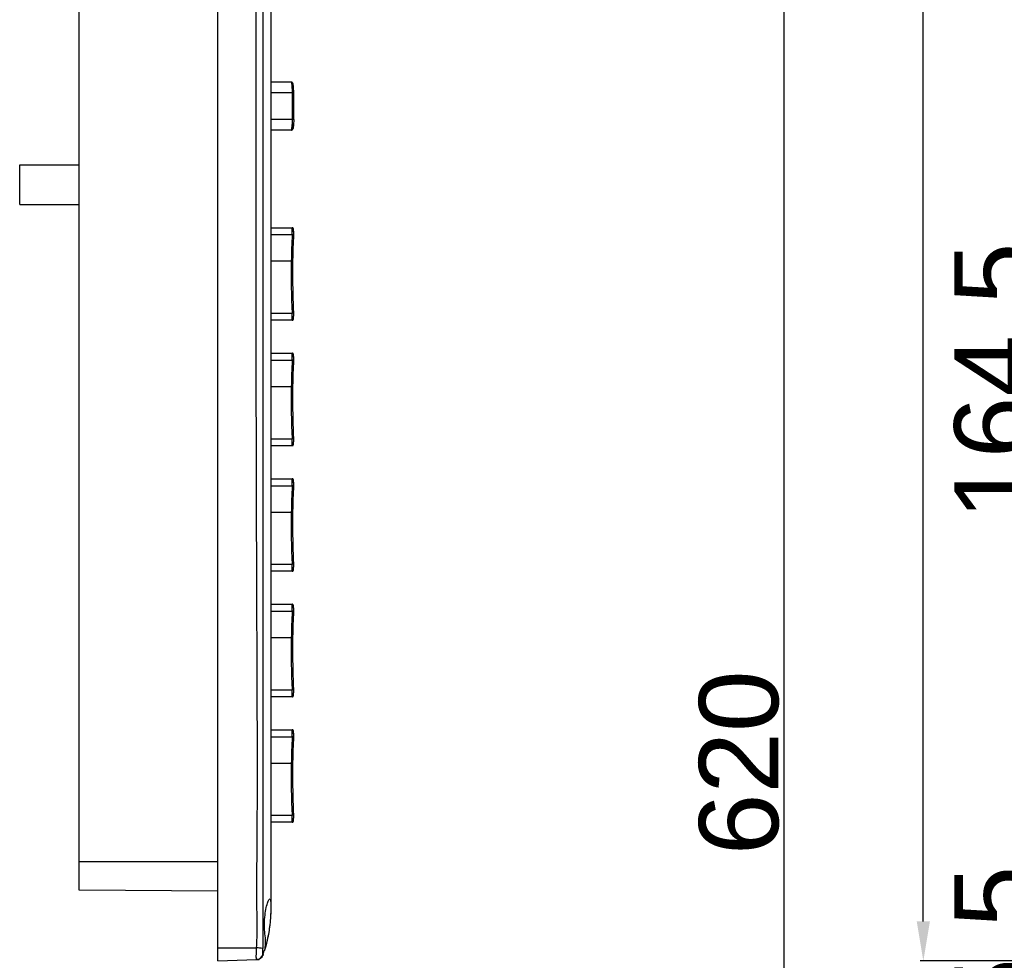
# Model space of a CAD drawing. Header units: millimetres. Extents: x 7146 to 9164, y -1568 to -663.
# Tile 149 of 187: x 7664 to 7813, y -1143 to -1001. Entities that reach past the tile are written whole.
import ezdxf

# ---------------------------------------------------------------- set-up
doc = ezdxf.new("R2010")
doc.units = ezdxf.units.MM
doc.header["$LTSCALE"] = 3
doc.header["$PDSIZE"] = -1
doc.styles.get("Standard").update_dxf_attribs({"font": 'arial.ttf', "height": 12})
doc.dimstyles.new('ISO-25', dxfattribs={"dimtxt": 12, "dimasz": 6, "dimexe": 0.5, "dimexo": 0.625, "dimtad": 1, "dimdec": 1, "dimdsep": 46, "dimtxsty": 'Standard', "dimcen": 0, "dimclrd": 256, "dimclre": 256, "dimadec": 0, "dimazin": 0, "dimtfac": 1, "dimtdec": 1, "dimtmove": 0, "dimatfit": 3, "dimfxl": 1, "dimlwd": 30, "dimlwe": 30, "dimarcsym": 0})

# ---------------------------------------------------------------- blocks, each defined once
blk = doc.blocks.new('*D277')
at = {"lineweight": 30}
for p, q in [((7817.87, -1131.62), (7817.87, -1125.62)), ((7855.39, -1137.62), (7817.37, -1137.62)), ((7817.87, -1137.62), (7817.87, -1143.12)), ((7851.89, -1143.12), (7817.37, -1143.12)), ((7817.87, -1149.12), (7817.87, -1155.12))]:
    blk.add_line(p, q, dxfattribs=at)
for points in [[(7816.87, -1131.62), (7818.87, -1131.62), (7817.87, -1137.62)], [(7816.87, -1149.12), (7818.87, -1149.12), (7817.87, -1143.12)]]:
    blk.add_solid(points)
at = {"layer": 'Defpoints', "color": 0}
for p in [(7856.01, -1137.62), (7817.87, -1143.12), (7852.51, -1143.12)]:
    blk.add_point(p, dxfattribs=at)
at = {"color": 0, "insert": (7811.15, -1140.37), "char_height": 12, "attachment_point": 5, "rotation": 90}
blk.add_mtext('5.5', dxfattribs=at)
blk = doc.blocks.new('*D281')
at = {"lineweight": 30}
for p, q in [((7855.39, -973.12), (7817.37, -973.12)), ((7817.87, -1131.62), (7817.87, -979.12)), ((7855.39, -1137.62), (7817.37, -1137.62))]:
    blk.add_line(p, q, dxfattribs=at)
for points in [[(7816.87, -979.12), (7818.87, -979.12), (7817.87, -973.12)], [(7816.87, -1131.62), (7818.87, -1131.62), (7817.87, -1137.62)]]:
    blk.add_solid(points)
at = {"layer": 'Defpoints', "color": 0}
for p in [(7817.87, -973.12), (7856.01, -973.12), (7856.01, -1137.62)]:
    blk.add_point(p, dxfattribs=at)
at = {"color": 0, "insert": (7811.12, -1055.37), "char_height": 12, "attachment_point": 5, "rotation": 90}
blk.add_mtext('164.5', dxfattribs=at)
blk = doc.blocks.new('*D283')
at = {"lineweight": 30}
for p, q in [((7851.89, -803.12), (7799.86, -803.12)), ((7800.36, -1137.12), (7800.36, -809.12)), ((7851.89, -1143.12), (7799.86, -1143.12))]:
    blk.add_line(p, q, dxfattribs=at)
for points in [[(7799.36, -809.12), (7801.36, -809.12), (7800.36, -803.12)], [(7799.36, -1137.12), (7801.36, -1137.12), (7800.36, -1143.12)]]:
    blk.add_solid(points)
at = {"layer": 'Defpoints', "color": 0}
for p in [(7800.36, -803.12), (7852.51, -803.12), (7852.51, -1143.12)]:
    blk.add_point(p, dxfattribs=at)
at = {"color": 0, "insert": (7793.61, -973.12), "char_height": 12, "attachment_point": 5, "rotation": 90}
blk.add_mtext('340', dxfattribs=at)
blk = doc.blocks.new('*D285')
at = {"lineweight": 30}
for p, q in [((7851.89, -803.12), (7778.75, -803.12)), ((7779.25, -809.12), (7779.25, -1417.12)), ((7851.89, -1423.12), (7778.75, -1423.12))]:
    blk.add_line(p, q, dxfattribs=at)
for points in [[(7778.25, -809.12), (7780.25, -809.12), (7779.25, -803.12)], [(7778.25, -1417.12), (7780.25, -1417.12), (7779.25, -1423.12)]]:
    blk.add_solid(points)
at = {"layer": 'Defpoints', "color": 0}
for p in [(7852.51, -803.12), (7779.25, -1423.12), (7852.51, -1423.12)]:
    blk.add_point(p, dxfattribs=at)
at = {"color": 0, "insert": (7772.5, -1113.12), "char_height": 12, "attachment_point": 5, "rotation": 90}
blk.add_mtext('620', dxfattribs=at)

msp = doc.modelspace()

# ---------------------------------------------------------------- linework, layer by layer
at = {"linetype": 'Continuous', "lineweight": 30}
for p, q in [((7693.61, -1141.12), (7693.61, -805.12)), ((7701.61, -976.11), (7701.61, -1133.12)), ((7672.61, -1128.12), (7672.61, -989.33)), ((7704.72, -1010.07), (7701.61, -1010.07)), ((7704.88, -1011.72), (7701.61, -1011.72)), ((7704.88, -1015.72), (7704.88, -1011.72)), ((7705.08, -1011.72), (7704.88, -1011.72)), ((7705.08, -1015.72), (7705.08, -1011.72)), ((7704.88, -1015.72), (7701.61, -1015.72)), ((7705.08, -1015.72), (7704.88, -1015.72)), ((7704.72, -1017.37), (7701.61, -1017.37)), ((7663.61, -1022.62), (7672.61, -1022.62)), ((7663.61, -1028.62), (7663.61, -1022.62)), ((7663.61, -1028.62), (7672.61, -1028.62)), ((7701.61, -1032.12), (7704.84, -1032.12)), ((7701.61, -1033.17), (7704.84, -1033.17)), ((7704.71, -1037.21), (7701.61, -1037.21)), ((7701.61, -1045.07), (7704.84, -1045.07)), ((7704.84, -1046.12), (7701.61, -1046.12)), ((7701.61, -1051.12), (7704.84, -1051.12)), ((7701.61, -1052.17), (7704.84, -1052.17)), ((7704.71, -1056.21), (7701.61, -1056.21)), ((7701.61, -1064.07), (7704.84, -1064.07)), ((7704.84, -1065.12), (7701.61, -1065.12)), ((7701.61, -1070.12), (7704.84, -1070.12)), ((7701.61, -1071.17), (7704.84, -1071.17)), ((7704.71, -1075.21), (7701.61, -1075.21)), ((7701.61, -1083.07), (7704.84, -1083.07)), ((7704.84, -1084.12), (7701.61, -1084.12)), ((7701.61, -1089.12), (7704.84, -1089.12)), ((7701.61, -1090.17), (7704.84, -1090.17)), ((7704.71, -1094.21), (7701.61, -1094.21)), ((7701.61, -1102.07), (7704.84, -1102.07)), ((7704.84, -1103.12), (7701.61, -1103.12)), ((7701.61, -1108.12), (7704.84, -1108.12)), ((7701.61, -1109.17), (7704.84, -1109.17)), ((7704.71, -1113.21), (7701.61, -1113.21)), ((7701.61, -1121.07), (7704.84, -1121.07)), ((7704.84, -1122.12), (7701.61, -1122.12)), ((7672.61, -1132.39), (7672.61, -1128.12)), ((7693.61, -1128.12), (7672.61, -1128.12)), ((7693.61, -1132.57), (7672.61, -1132.39)), ((7701.61, -1133.12), (7701.61, -1135.12)), ((7693.61, -1141.12), (7699.45, -1141.12)), ((7693.61, -1143.12), (7693.61, -1141.12)), ((7700.71, -1141.35), (7700.74, -1141.26)), ((7700.41, -1142.23), (7700.6, -1141.51)), ((7700.43, -1142.24), (7700.43, -1142.24)), ((7700.43, -1142.24), (7700.43, -1142.24)), ((7693.61, -1143.12), (7699.45, -1142.92))]:
    msp.add_line(p, q, dxfattribs=at)
at = {"linetype": 'Continuous', "lineweight": 30, "flags": 128}
for points in [[(7700.43, -941.62), (7700.43, -943.62), (7700.43, -951.62), (7700.43, -983.62), (7700.43, -1111.62), (7700.43, -1128.75), (7700.43, -1140.24), (7700.43, -1140.24)], [(7705.04, -1033.18), (7705.04, -1033.18), (7705.03, -1033.18), (7705.01, -1033.18), (7704.99, -1033.18), (7704.96, -1033.18), (7704.92, -1033.17), (7704.88, -1033.17), (7704.84, -1033.17)], [(7705.04, -1045.06), (7705.04, -1045.06), (7705.03, -1045.06), (7705.01, -1045.06), (7704.99, -1045.06), (7704.96, -1045.06), (7704.92, -1045.07), (7704.88, -1045.07), (7704.84, -1045.07)], [(7705.04, -1052.18), (7705.04, -1052.18), (7705.03, -1052.18), (7705.01, -1052.18), (7704.99, -1052.18), (7704.96, -1052.18), (7704.92, -1052.17), (7704.88, -1052.17), (7704.84, -1052.17)], [(7705.04, -1064.06), (7705.04, -1064.06), (7705.03, -1064.06), (7705.01, -1064.06), (7704.99, -1064.06), (7704.96, -1064.06), (7704.92, -1064.07), (7704.88, -1064.07), (7704.84, -1064.07)], [(7705.04, -1071.18), (7705.04, -1071.18), (7705.03, -1071.18), (7705.01, -1071.18), (7704.99, -1071.18), (7704.96, -1071.18), (7704.92, -1071.17), (7704.88, -1071.17), (7704.84, -1071.17)], [(7705.04, -1083.06), (7705.04, -1083.06), (7705.03, -1083.06), (7705.01, -1083.06), (7704.99, -1083.06), (7704.96, -1083.06), (7704.92, -1083.07), (7704.88, -1083.07), (7704.84, -1083.07)], [(7705.04, -1090.18), (7705.04, -1090.18), (7705.03, -1090.18), (7705.01, -1090.18), (7704.99, -1090.18), (7704.96, -1090.18), (7704.92, -1090.17), (7704.88, -1090.17), (7704.84, -1090.17)], [(7705.04, -1102.06), (7705.04, -1102.06), (7705.03, -1102.06), (7705.01, -1102.06), (7704.99, -1102.06), (7704.96, -1102.06), (7704.92, -1102.07), (7704.88, -1102.07), (7704.84, -1102.07)], [(7705.04, -1109.18), (7705.04, -1109.18), (7705.03, -1109.18), (7705.01, -1109.18), (7704.99, -1109.18), (7704.96, -1109.18), (7704.92, -1109.17), (7704.88, -1109.17), (7704.84, -1109.17)], [(7705.04, -1121.06), (7705.04, -1121.06), (7705.03, -1121.06), (7705.01, -1121.06), (7704.99, -1121.06), (7704.96, -1121.06), (7704.92, -1121.07), (7704.88, -1121.07), (7704.84, -1121.07)], [(7700.43, -1142.23), (7700.43, -1142.23), (7700.43, -1142.23), (7700.43, -1142.23), (7700.43, -1142.23), (7700.43, -1142.24)]]:
    msp.add_lwpolyline(points, dxfattribs=at)
at = {"linetype": 'Continuous', "lineweight": 30}
for centre, radius, start, end in [((7704.72, -1017.17), 0.2, 270.1535, 0.1289), ((7704.84, -1032.32), 0.199, 41.9082, 90.0377), ((7827.42, -1039.12), 122.72, 177.2211, 179.1085), ((7827.42, -1039.12), 122.52, 177.2211, 179.0121), ((7827.42, -1039.12), 122.52, 179.0121, 180), ((7827.42, -1039.12), 122.72, 179.1085, 182.7789), ((7827.42, -1039.12), 122.52, 180, 182.7789), ((7704.84, -1051.32), 0.199, 41.9113, 90.0299), ((7827.42, -1058.12), 122.72, 177.2211, 179.1085), ((7827.42, -1058.12), 122.52, 177.2211, 179.0121), ((7827.42, -1058.12), 122.72, 179.1085, 182.7789), ((7827.42, -1058.12), 122.52, 179.0121, 180), ((7827.42, -1058.12), 122.52, 180, 182.7789), ((7827.42, -1077.12), 122.72, 177.2211, 179.1085), ((7704.84, -1070.32), 0.199, 41.9078, 90.0334), ((7827.42, -1077.12), 122.52, 177.2211, 179.0121), ((7827.42, -1077.12), 122.72, 179.1085, 182.7789), ((7827.42, -1077.12), 122.52, 179.0121, 180), ((7827.42, -1077.12), 122.52, 180, 182.7789), ((7704.84, -1089.32), 0.199, 41.9078, 90.0334), ((7827.42, -1096.12), 122.72, 177.2211, 179.1085), ((7827.42, -1096.12), 122.52, 177.2211, 179.0121), ((7827.42, -1096.12), 122.72, 179.1085, 182.7789), ((7827.42, -1096.12), 122.52, 179.0121, 180), ((7827.42, -1096.12), 122.52, 180, 182.7789), ((7704.84, -1108.32), 0.199, 41.908, 90.0355), ((7827.42, -1115.12), 122.72, 177.2211, 179.1085), ((7827.42, -1115.12), 122.52, 177.2211, 179.0121), ((7827.42, -1115.12), 122.52, 179.0121, 180), ((7827.42, -1115.12), 122.72, 179.1085, 182.7789), ((7827.42, -1115.12), 122.52, 180, 182.7789), ((7688.86, -1235.92), 95.39, 83.0611, 83.626), ((7699.42, -1141.92), 0.995, 272.1259, 347.4631), ((7699.48, -1141.91), 1, 272, 341.1945)]:
    msp.add_arc(centre, radius, start, end, dxfattribs=at)
for points, knots in [([(7699.45, -1141.12), (7699.51, -1140.09), (7699.62, -1138.03), (7699.45, -1133.91), (7699.65, -1118.77), (7699.28, -1054.33), (7699.41, -991.96), (7699.52, -941.62)], [0, 0, 0, 0, 0.015478, 0.030998, 0.062015, 0.243054, 1, 1, 1, 1]), ([(7705.08, -1011.72), (7705.08, -1011.7), (7705.08, -1011.49), (7705.07, -1011.1), (7705.03, -1010.62), (7704.98, -1010.34), (7704.94, -1010.21), (7704.86, -1010.12), (7704.79, -1010.07), (7704.74, -1010.07), (7704.72, -1010.07)], [0, 0, 0, 0, 0.02858, 0.255801, 0.487802, 0.727682, 0.871693, 0.927241, 0.975943, 1, 1, 1, 1]), ([(7704.88, -1011.72), (7704.88, -1011.54), (7704.88, -1011.17), (7704.85, -1010.67), (7704.8, -1010.3), (7704.76, -1010.1), (7704.73, -1010.08), (7704.72, -1010.07)], [0, 0, 0, 0, 0.213038, 0.425979, 0.63962, 0.854651, 1, 1, 1, 1]), ([(7704.72, -1017.37), (7704.74, -1017.35), (7704.77, -1017.31), (7704.82, -1017.03), (7704.86, -1016.61), (7704.88, -1016.14), (7704.88, -1015.84), (7704.88, -1015.72)], [0, 0, 0, 0, 0.216096, 0.432225, 0.648155, 0.862992, 1, 1, 1, 1]), ([(7704.72, -1017.37), (7704.73, -1017.37), (7704.76, -1017.37), (7704.82, -1017.35), (7704.88, -1017.3), (7704.92, -1017.24), (7704.97, -1017.14), (7705.01, -1016.93), (7705.05, -1016.58), (7705.06, -1016.31), (7705.07, -1016.21)], [0, 0, 0, 0, 0.006525, 0.065984, 0.118261, 0.177337, 0.271692, 0.556216, 0.850435, 1, 1, 1, 1]), ([(7705.08, -1015.72), (7705.08, -1015.82), (7705.08, -1016.09), (7705.06, -1016.5), (7705.02, -1016.87), (7704.97, -1017.12), (7704.94, -1017.15), (7704.92, -1017.17)], [0, 0, 0, 0, 0.137135, 0.352116, 0.568089, 0.78412, 1, 1, 1, 1]), ([(7704.72, -1017.37), (7704.73, -1017.37), (7704.74, -1017.37), (7704.75, -1017.37), (7704.76, -1017.36)], [0, 0, 0, 0, 0.499921, 1, 1, 1, 1]), ([(7705.06, -1032.64), (7705.06, -1032.6), (7705.06, -1032.46), (7705.05, -1032.36), (7705.05, -1032.3), (7705.03, -1032.26), (7705.01, -1032.21), (7704.97, -1032.16), (7704.91, -1032.13), (7704.86, -1032.12), (7704.84, -1032.12)], [0, 0, 0, 0, 0.174806, 0.532544, 0.650762, 0.719887, 0.786593, 0.85445, 0.93053, 1, 1, 1, 1]), ([(7704.84, -1033.17), (7704.85, -1033.05), (7704.85, -1032.82), (7704.86, -1032.5), (7704.86, -1032.26), (7704.85, -1032.14), (7704.84, -1032.12), (7704.84, -1032.12)], [0, 0, 0, 0, 0.2144689, 0.4289943, 0.6432552, 0.8573775, 1, 1, 1, 1]), ([(7705.06, -1032.72), (7705.06, -1032.64), (7705.06, -1032.55), (7705.06, -1032.5), (7705.06, -1032.49)], [0, 0, 0, 0, 0.841793, 1, 1, 1, 1]), ([(7705.06, -1032.64), (7705.06, -1032.65), (7705.06, -1032.71), (7705.05, -1032.9), (7705.05, -1033.09), (7705.04, -1033.18)], [0, 0, 0, 0, 0.0166524, 0.5083373, 1, 1, 1, 1]), ([(7704.71, -1037.21), (7704.72, -1037.21), (7704.75, -1037.21), (7704.8, -1037.19), (7704.86, -1037.16), (7704.9, -1037.09), (7704.92, -1037.04), (7704.92, -1037), (7704.92, -1037)], [0, 0, 0, 0, 0.092405, 0.22189, 0.396339, 0.638002, 0.956517, 1, 1, 1, 1]), ([(7704.71, -1037.21), (7704.72, -1037.21), (7704.75, -1037.21), (7704.8, -1037.19), (7704.86, -1037.16), (7704.9, -1037.09), (7704.92, -1037.04), (7704.92, -1037), (7704.92, -1037)], [0, 0, 0, 0, 0.092405, 0.22189, 0.396339, 0.638002, 0.956517, 1, 1, 1, 1]), ([(7704.84, -1046.12), (7704.85, -1046.11), (7704.85, -1046.08), (7704.86, -1045.9), (7704.86, -1045.64), (7704.85, -1045.34), (7704.84, -1045.15), (7704.84, -1045.07)], [0, 0, 0, 0, 0.214468, 0.428995, 0.643256, 0.857373, 1, 1, 1, 1]), ([(7704.85, -1046.12), (7704.85, -1046.12), (7704.88, -1046.12), (7704.93, -1046.1), (7704.98, -1046.07), (7705.01, -1046.03), (7705.03, -1045.99), (7705.04, -1045.96), (7705.05, -1045.92), (7705.06, -1045.85), (7705.06, -1045.73), (7705.06, -1045.57), (7705.06, -1045.52)], [0, 0, 0, 0, 0.013194, 0.086181, 0.144312, 0.194817, 0.240254, 0.284928, 0.345823, 0.485176, 0.827174, 1, 1, 1, 1]), ([(7704.85, -1046.12), (7704.85, -1046.12), (7704.88, -1046.12), (7704.93, -1046.1), (7704.98, -1046.07), (7705.01, -1046.03), (7705.03, -1045.99), (7705.04, -1045.96), (7705.05, -1045.92), (7705.05, -1045.88), (7705.05, -1045.82), (7705.06, -1045.78)], [0, 0, 0, 0, 0.015446, 0.130862, 0.222998, 0.302771, 0.374556, 0.444769, 0.538988, 0.749885, 1, 1, 1, 1]), ([(7705.04, -1045.06), (7705.04, -1045.12), (7705.05, -1045.28), (7705.06, -1045.44), (7705.06, -1045.51), (7705.06, -1045.52)], [0, 0, 0, 0, 0.392889, 0.982585, 1, 1, 1, 1]), ([(7705.06, -1051.64), (7705.06, -1051.6), (7705.06, -1051.46), (7705.05, -1051.36), (7705.05, -1051.3), (7705.03, -1051.26), (7705.01, -1051.21), (7704.97, -1051.16), (7704.91, -1051.13), (7704.86, -1051.12), (7704.84, -1051.12)], [0, 0, 0, 0, 0.1748071, 0.5325423, 0.6507611, 0.7198915, 0.7865915, 0.8544497, 0.9305298, 1, 1, 1, 1]), ([(7704.84, -1052.17), (7704.85, -1052.05), (7704.85, -1051.82), (7704.86, -1051.5), (7704.86, -1051.26), (7704.85, -1051.14), (7704.84, -1051.12), (7704.84, -1051.12)], [0, 0, 0, 0, 0.214469, 0.428994, 0.643255, 0.857377, 1, 1, 1, 1]), ([(7705.06, -1051.64), (7705.06, -1051.65), (7705.06, -1051.71), (7705.05, -1051.9), (7705.05, -1052.09), (7705.04, -1052.18)], [0, 0, 0, 0, 0.016653, 0.508344, 1, 1, 1, 1]), ([(7705.06, -1051.72), (7705.06, -1051.64), (7705.06, -1051.55), (7705.06, -1051.5), (7705.06, -1051.49)], [0, 0, 0, 0, 0.841793, 1, 1, 1, 1]), ([(7704.71, -1056.21), (7704.72, -1056.21), (7704.75, -1056.21), (7704.8, -1056.19), (7704.86, -1056.16), (7704.9, -1056.09), (7704.92, -1056.04), (7704.92, -1056), (7704.92, -1056)], [0, 0, 0, 0, 0.092405, 0.221896, 0.396337, 0.638001, 0.956517, 1, 1, 1, 1]), ([(7704.71, -1056.21), (7704.72, -1056.21), (7704.75, -1056.21), (7704.8, -1056.19), (7704.86, -1056.16), (7704.9, -1056.09), (7704.92, -1056.04), (7704.92, -1056), (7704.92, -1056)], [0, 0, 0, 0, 0.092405, 0.221896, 0.396337, 0.638001, 0.956517, 1, 1, 1, 1]), ([(7704.84, -1065.12), (7704.85, -1065.11), (7704.85, -1065.08), (7704.86, -1064.9), (7704.86, -1064.64), (7704.85, -1064.34), (7704.84, -1064.15), (7704.84, -1064.07)], [0, 0, 0, 0, 0.214468, 0.428995, 0.643256, 0.857373, 1, 1, 1, 1]), ([(7704.85, -1065.12), (7704.85, -1065.12), (7704.88, -1065.12), (7704.93, -1065.1), (7704.98, -1065.07), (7705.01, -1065.03), (7705.03, -1064.99), (7705.04, -1064.96), (7705.05, -1064.92), (7705.06, -1064.85), (7705.06, -1064.73), (7705.06, -1064.57), (7705.06, -1064.52)], [0, 0, 0, 0, 0.013194, 0.086181, 0.144312, 0.194817, 0.240254, 0.284929, 0.345823, 0.48518, 0.827174, 1, 1, 1, 1]), ([(7705.04, -1064.06), (7705.04, -1064.12), (7705.05, -1064.28), (7705.06, -1064.44), (7705.06, -1064.51), (7705.06, -1064.52)], [0, 0, 0, 0, 0.392883, 0.982585, 1, 1, 1, 1]), ([(7705.06, -1070.64), (7705.06, -1070.6), (7705.06, -1070.46), (7705.05, -1070.36), (7705.05, -1070.3), (7705.03, -1070.26), (7705.01, -1070.21), (7704.97, -1070.16), (7704.91, -1070.13), (7704.86, -1070.12), (7704.84, -1070.12)], [0, 0, 0, 0, 0.174807, 0.532542, 0.65076, 0.719891, 0.786596, 0.854449, 0.930529, 1, 1, 1, 1]), ([(7704.84, -1071.17), (7704.85, -1071.05), (7704.85, -1070.82), (7704.86, -1070.5), (7704.86, -1070.26), (7704.85, -1070.14), (7704.84, -1070.12), (7704.84, -1070.12)], [0, 0, 0, 0, 0.214469, 0.428994, 0.643255, 0.857377, 1, 1, 1, 1]), ([(7705.06, -1070.64), (7705.06, -1070.65), (7705.06, -1070.71), (7705.05, -1070.9), (7705.05, -1071.09), (7705.04, -1071.18)], [0, 0, 0, 0, 0.016653, 0.508344, 1, 1, 1, 1]), ([(7705.06, -1070.72), (7705.06, -1070.64), (7705.06, -1070.55), (7705.06, -1070.5), (7705.06, -1070.49)], [0, 0, 0, 0, 0.841783, 1, 1, 1, 1]), ([(7704.71, -1075.21), (7704.72, -1075.21), (7704.75, -1075.21), (7704.8, -1075.19), (7704.86, -1075.16), (7704.9, -1075.09), (7704.92, -1075.04), (7704.92, -1075), (7704.92, -1075)], [0, 0, 0, 0, 0.0924034, 0.2218947, 0.3963358, 0.6379999, 0.956517, 1, 1, 1, 1]), ([(7704.71, -1075.21), (7704.72, -1075.21), (7704.75, -1075.21), (7704.8, -1075.19), (7704.86, -1075.16), (7704.9, -1075.09), (7704.92, -1075.04), (7704.92, -1075), (7704.92, -1075)], [0, 0, 0, 0, 0.0924034, 0.2218947, 0.3963358, 0.6379999, 0.956517, 1, 1, 1, 1]), ([(7704.84, -1084.12), (7704.85, -1084.11), (7704.85, -1084.08), (7704.86, -1083.9), (7704.86, -1083.64), (7704.85, -1083.34), (7704.84, -1083.15), (7704.84, -1083.07)], [0, 0, 0, 0, 0.214469, 0.428995, 0.643259, 0.857377, 1, 1, 1, 1]), ([(7705.04, -1083.06), (7705.04, -1083.12), (7705.05, -1083.28), (7705.06, -1083.44), (7705.06, -1083.51), (7705.06, -1083.52)], [0, 0, 0, 0, 0.392888, 0.982596, 1, 1, 1, 1]), ([(7704.85, -1084.12), (7704.85, -1084.12), (7704.88, -1084.12), (7704.93, -1084.1), (7704.98, -1084.07), (7705.01, -1084.03), (7705.03, -1083.99), (7705.04, -1083.96), (7705.05, -1083.92), (7705.06, -1083.85), (7705.06, -1083.73), (7705.06, -1083.57), (7705.06, -1083.52)], [0, 0, 0, 0, 0.013194, 0.086183, 0.14431, 0.194816, 0.240252, 0.284927, 0.345825, 0.485179, 0.827173, 1, 1, 1, 1]), ([(7705.06, -1089.64), (7705.06, -1089.6), (7705.06, -1089.46), (7705.05, -1089.36), (7705.05, -1089.3), (7705.03, -1089.26), (7705.01, -1089.21), (7704.97, -1089.16), (7704.91, -1089.13), (7704.86, -1089.12), (7704.84, -1089.12)], [0, 0, 0, 0, 0.174807, 0.532542, 0.65076, 0.719891, 0.786596, 0.854449, 0.930529, 1, 1, 1, 1]), ([(7704.84, -1090.17), (7704.85, -1090.05), (7704.85, -1089.82), (7704.86, -1089.5), (7704.86, -1089.26), (7704.85, -1089.14), (7704.84, -1089.12), (7704.84, -1089.12)], [0, 0, 0, 0, 0.214469, 0.428994, 0.643255, 0.857377, 1, 1, 1, 1]), ([(7705.06, -1089.64), (7705.06, -1089.65), (7705.06, -1089.71), (7705.05, -1089.9), (7705.05, -1090.09), (7705.04, -1090.18)], [0, 0, 0, 0, 0.016644, 0.5083451, 1, 1, 1, 1]), ([(7705.06, -1089.72), (7705.06, -1089.64), (7705.06, -1089.55), (7705.06, -1089.5), (7705.06, -1089.49)], [0, 0, 0, 0, 0.841793, 1, 1, 1, 1]), ([(7704.71, -1094.21), (7704.72, -1094.21), (7704.75, -1094.21), (7704.8, -1094.19), (7704.86, -1094.16), (7704.9, -1094.09), (7704.92, -1094.04), (7704.92, -1094), (7704.92, -1094)], [0, 0, 0, 0, 0.092405, 0.221893, 0.396338, 0.637995, 0.956517, 1, 1, 1, 1]), ([(7704.71, -1094.21), (7704.72, -1094.21), (7704.75, -1094.21), (7704.8, -1094.19), (7704.86, -1094.16), (7704.9, -1094.09), (7704.92, -1094.04), (7704.92, -1094), (7704.92, -1094)], [0, 0, 0, 0, 0.092405, 0.221893, 0.396338, 0.637995, 0.956517, 1, 1, 1, 1]), ([(7704.84, -1103.12), (7704.85, -1103.11), (7704.85, -1103.08), (7704.86, -1102.9), (7704.86, -1102.64), (7704.85, -1102.34), (7704.84, -1102.15), (7704.84, -1102.07)], [0, 0, 0, 0, 0.214468, 0.428995, 0.643256, 0.857375, 1, 1, 1, 1]), ([(7704.85, -1103.12), (7704.85, -1103.12), (7704.88, -1103.12), (7704.93, -1103.1), (7704.98, -1103.07), (7705.01, -1103.03), (7705.03, -1102.99), (7705.04, -1102.96), (7705.05, -1102.92), (7705.06, -1102.85), (7705.06, -1102.73), (7705.06, -1102.57), (7705.06, -1102.52)], [0, 0, 0, 0, 0.013194, 0.086182, 0.14431, 0.194818, 0.240255, 0.284929, 0.345825, 0.485179, 0.827171, 1, 1, 1, 1]), ([(7705.04, -1102.06), (7705.04, -1102.12), (7705.05, -1102.28), (7705.06, -1102.44), (7705.06, -1102.51), (7705.06, -1102.52)], [0, 0, 0, 0, 0.392888, 0.982596, 1, 1, 1, 1]), ([(7705.06, -1108.64), (7705.06, -1108.6), (7705.06, -1108.46), (7705.05, -1108.36), (7705.05, -1108.3), (7705.03, -1108.26), (7705.01, -1108.21), (7704.97, -1108.16), (7704.91, -1108.13), (7704.86, -1108.12), (7704.84, -1108.12)], [0, 0, 0, 0, 0.174807, 0.532543, 0.650761, 0.719889, 0.786594, 0.85445, 0.930529, 1, 1, 1, 1]), ([(7704.84, -1109.17), (7704.85, -1109.05), (7704.85, -1108.82), (7704.86, -1108.5), (7704.86, -1108.26), (7704.85, -1108.14), (7704.84, -1108.12), (7704.84, -1108.12)], [0, 0, 0, 0, 0.2144688, 0.4289942, 0.6432551, 0.8573772, 1, 1, 1, 1]), ([(7705.06, -1108.72), (7705.06, -1108.64), (7705.06, -1108.55), (7705.06, -1108.5), (7705.06, -1108.49)], [0, 0, 0, 0, 0.841788, 1, 1, 1, 1]), ([(7705.06, -1108.64), (7705.06, -1108.65), (7705.06, -1108.71), (7705.05, -1108.9), (7705.05, -1109.09), (7705.04, -1109.18)], [0, 0, 0, 0, 0.016652, 0.508341, 1, 1, 1, 1]), ([(7704.71, -1113.21), (7704.72, -1113.21), (7704.75, -1113.21), (7704.8, -1113.19), (7704.86, -1113.16), (7704.9, -1113.09), (7704.92, -1113.04), (7704.92, -1113), (7704.92, -1113)], [0, 0, 0, 0, 0.092404, 0.2218923, 0.3963374, 0.6380009, 0.9565171, 1, 1, 1, 1]), ([(7704.71, -1113.21), (7704.72, -1113.21), (7704.75, -1113.21), (7704.8, -1113.19), (7704.86, -1113.16), (7704.9, -1113.09), (7704.92, -1113.04), (7704.92, -1113), (7704.92, -1113)], [0, 0, 0, 0, 0.092404, 0.2218923, 0.3963374, 0.6380009, 0.9565171, 1, 1, 1, 1]), ([(7704.84, -1122.12), (7704.85, -1122.11), (7704.85, -1122.08), (7704.86, -1121.9), (7704.86, -1121.64), (7704.85, -1121.34), (7704.84, -1121.15), (7704.84, -1121.07)], [0, 0, 0, 0, 0.214469, 0.428995, 0.643257, 0.857375, 1, 1, 1, 1]), ([(7704.85, -1122.12), (7704.85, -1122.12), (7704.88, -1122.12), (7704.93, -1122.1), (7704.98, -1122.07), (7705.01, -1122.03), (7705.03, -1121.99), (7705.04, -1121.96), (7705.05, -1121.92), (7705.06, -1121.85), (7705.06, -1121.73), (7705.06, -1121.57), (7705.06, -1121.52)], [0, 0, 0, 0, 0.013194, 0.086183, 0.144311, 0.194817, 0.240253, 0.284928, 0.345824, 0.485177, 0.827171, 1, 1, 1, 1]), ([(7705.04, -1121.06), (7705.04, -1121.12), (7705.05, -1121.28), (7705.06, -1121.44), (7705.06, -1121.51), (7705.06, -1121.52)], [0, 0, 0, 0, 0.392888, 0.982596, 1, 1, 1, 1]), ([(7701.46, -1137.62), (7701.51, -1137.19), (7701.59, -1136.33), (7701.61, -1135.17), (7701.61, -1134.28), (7701.57, -1133.76), (7701.43, -1133.67), (7701.22, -1134.01), (7700.97, -1134.75), (7700.76, -1135.84), (7700.64, -1137.12), (7700.65, -1138.43), (7700.81, -1139.64), (7700.83, -1140.64), (7700.74, -1141.31), (7700.63, -1141.58), (7700.68, -1141.44), (7700.84, -1140.89), (7701.07, -1140), (7701.3, -1138.86), (7701.41, -1138.02), (7701.46, -1137.62)], [0, 0, 0, 0, 0.052728, 0.105466, 0.158275, 0.211614, 0.264238, 0.317279, 0.371508, 0.426582, 0.480719, 0.532793, 0.583973, 0.636989, 0.689178, 0.740824, 0.792511, 0.843808, 0.896629, 0.95128, 1, 1, 1, 1]), ([(7701.61, -1135.12), (7701.61, -1135.47), (7701.61, -1135.84), (7701.58, -1136.28), (7701.58, -1136.31)], [0, 0, 0, 0, 0.949304, 1, 1, 1, 1]), ([(7701.45, -1137.71), (7701.41, -1138.07), (7701.3, -1138.87), (7701.07, -1139.99), (7700.84, -1140.91), (7700.68, -1141.45), (7700.68, -1141.47), (7700.67, -1141.48)], [0, 0, 0, 0, 0.178926, 0.39633, 0.618482, 0.840076, 1, 1, 1, 1]), ([(7699.45, -1142.92), (7699.45, -1142.9), (7699.43, -1142.86), (7699.42, -1142.56), (7699.42, -1142.11), (7699.43, -1141.6), (7699.45, -1141.26), (7699.45, -1141.12)], [0, 0, 0, 0, 0.2118328, 0.4241357, 0.6360249, 0.8475961, 1, 1, 1, 1]), ([(7700.39, -1141.23), (7700.38, -1141.3), (7700.37, -1141.47), (7700.36, -1141.71), (7700.36, -1141.93), (7700.36, -1142.09), (7700.38, -1142.12), (7700.39, -1142.14)], [0, 0, 0, 0, 0.149917, 0.362182, 0.576993, 0.790895, 1, 1, 1, 1]), ([(7700.43, -1140.24), (7700.43, -1140.24), (7700.43, -1140.56), (7700.41, -1140.9), (7700.39, -1141.23)], [0, 0, 0, 0, 0.000061, 1, 1, 1, 1]), ([(7700.39, -1142.14), (7700.48, -1142.16), (7700.58, -1142.18), (7700.43, -1142.23), (7700.43, -1142.23)], [0, 0, 0, 0, 0.999933, 1, 1, 1, 1]), ([(7699.52, -1142.91), (7699.52, -1142.91), (7699.52, -1142.91), (7699.51, -1142.91), (7699.62, -1142.91), (7699.39, -1142.92), (7699.66, -1142.91), (7699.98, -1142.9), (7699.63, -1142.91), (7699.45, -1142.92)], [0, 0, 0, 0, 0.338717, 0.385387, 0.692645, 0.846275, 0.897572, 0.948866, 1, 1, 1, 1])]:
    msp.add_open_spline(points, degree=3, knots=knots, dxfattribs=at)

# ---------------------------------------------------------------- dimensions: what is measured, and where the dimension line sits
for base, p1, p2, picture, middle in [((7779.25, -1423.12), (7852.51, -803.12), (7852.51, -1423.12), '*D285', (7772.5, -1113.12)), ((7800.36, -803.12), (7852.51, -1143.12), (7852.51, -803.12), '*D283', (7793.61, -973.12)), ((7817.87, -973.12), (7856.01, -1137.62), (7856.01, -973.12), '*D281', (7811.12, -1055.37))]:
    dim = msp.add_linear_dim(base=base, p1=p1, p2=p2, angle=90, dimstyle='ISO-25')
    dim.commit()
    dim.dimension.update_dxf_attribs({"geometry": picture, "text_midpoint": middle})
dim = msp.add_linear_dim(base=(7817.87, -1143.12), p1=(7856.01, -1137.62), p2=(7852.51, -1143.12), angle=90, dimstyle='ISO-25')
dim.commit()
dim.dimension.update_dxf_attribs({"geometry": '*D277', "text_midpoint": (7817.87, -1140.37), "dimtype": 160})

doc.saveas('drawing.dxf')
